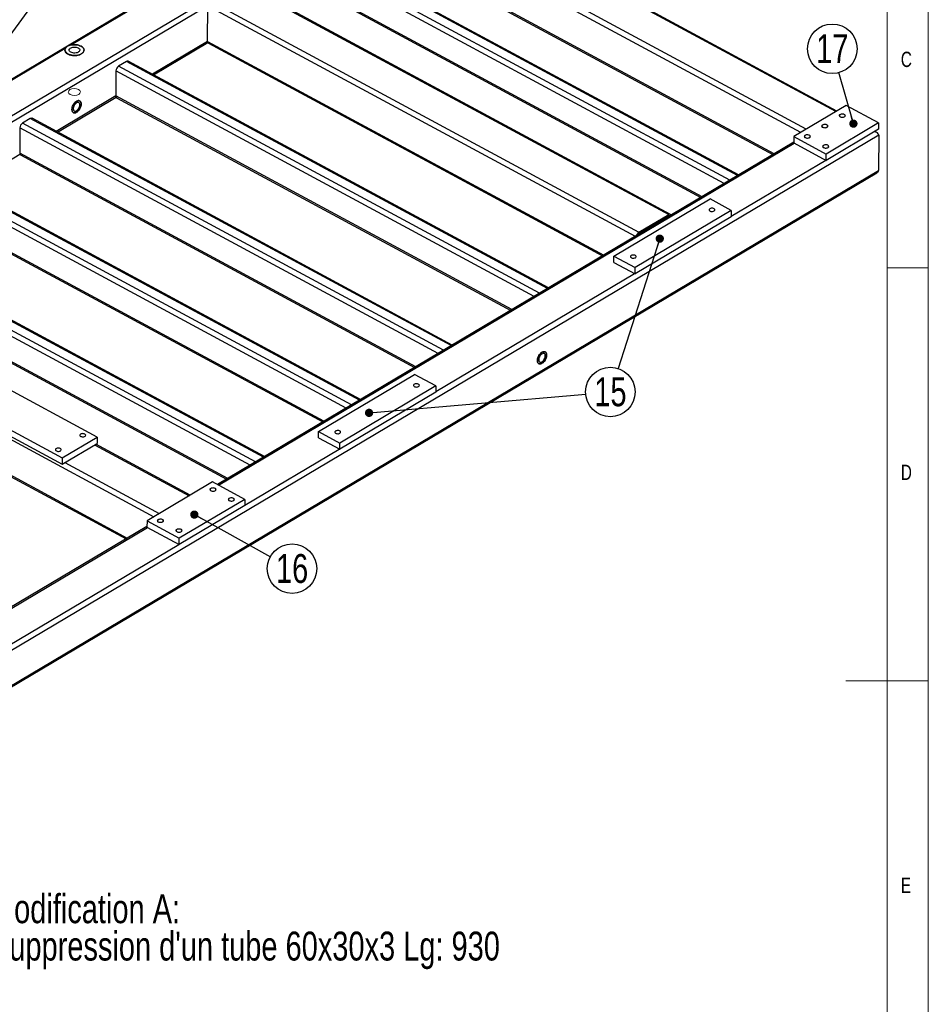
# Model space of a CAD drawing. Header units: millimetres. Extents: x 5 to 589, y 5 to 415.
# Tile 13 of 15: x 479 to 589, y 171 to 290. Entities that reach past the tile are written whole.
import ezdxf

# ---------------------------------------------------------------- set-up
doc = ezdxf.new("R2010")
doc.units = ezdxf.units.MM
doc.layers.add('NOTES', color=6, linetype='Continuous')
doc.layers.add('TRAIT-FINS', color=9, linetype='Continuous')
doc.layers.add('TRAIT-FORT', color=4, linetype='Continuous', lineweight=25)
doc.styles.add('SLDTEXTSTYLE0', font='TXT', dxfattribs={"width": 0.75})
doc.dimstyles.new('SLDDIMSTYLE8', dxfattribs={"dimtxt": 0.18, "dimasz": 1, "dimexe": 0, "dimexo": 0.0625, "dimgap": 0, "dimtad": 0, "dimtih": 1, "dimtoh": 1, "dimdec": 0, "dimrnd": 1e-09, "dimzin": 0, "dimdsep": 46, "dimtxsty": 'Standard', "dimblk1": 'DOT', "dimblk2": 'DOT', "dimsah": 1, "dimcen": 0.09, "dimadec": 0, "dimazin": 0, "dimtfac": 1, "dimtdec": 0, "dimtofl": 0, "dimtmove": 0, "dimatfit": 3, "dimldrblk": 'DOT', "dimfxl": 1, "dimfrac": 2, "dimtolj": 1, "dimtzin": 0, "dimarcsym": 0})

# ---------------------------------------------------------------- blocks, each defined once
blk = doc.blocks.new('SW_NOTE_26')
at = {"layer": 'NOTES', "color": 0}
blk.add_circle((2.98, 0.26), 3, dxfattribs=at)
at = {"layer": 'NOTES', "color": 0, "insert": (2.99, 2.03), "char_height": 3.5, "attachment_point": 2, "style": 'SLDTEXTSTYLE0'}
blk.add_mtext('15', dxfattribs=at)
blk = doc.blocks.new('_DOT')
at = {"color": 0, "linetype": 'ByBlock', "lineweight": -2}
blk.add_line((-0.5, 0), (-1, 0), dxfattribs=at)
at = {"color": 0, "linetype": 'ByBlock', "const_width": 0.5}
blk.add_lwpolyline([(-0.25, 0, 1), (0.25, 0, 1)], format="xyb", close=True, dxfattribs=at)
blk = doc.blocks.new('SW_NOTE_28')
at = {"layer": 'NOTES', "color": 0}
blk.add_circle((-0.81, 2.88), 3, dxfattribs=at)
at = {"layer": 'NOTES', "color": 0, "insert": (-0.81, 4.65), "char_height": 3.5, "attachment_point": 2, "style": 'SLDTEXTSTYLE0'}
blk.add_mtext('17', dxfattribs=at)
blk = doc.blocks.new('SW_NOTE_31')
at = {"layer": 'NOTES', "color": 0}
blk.add_circle((2.62, -1.45), 3, dxfattribs=at)
at = {"layer": 'NOTES', "color": 0, "insert": (2.63, 0.32), "char_height": 3.5, "attachment_point": 2, "style": 'SLDTEXTSTYLE0'}
blk.add_mtext('16', dxfattribs=at)
blk = doc.blocks.new('SW_NOTE_39')
at = {"layer": 'NOTES', "color": 0, "char_height": 3.5, "attachment_point": 1, "style": 'SLDTEXTSTYLE0'}
for s, insert in [('Modification A:', (0, 4.51)), ("Suppression d'un tube 60x30x3 Lg: 930", (0, -0.01))]:
    blk.add_mtext(s, dxfattribs=dict(at, insert=insert))

msp = doc.modelspace()

# ---------------------------------------------------------------- linework, layer by layer
at = {"lineweight": 18}
for p, q in [((589, 5), (589, 415)), ((584, 10), (584, 410)), ((584, 260), (589, 260)), ((589, 210), (579, 210))]:
    msp.add_line(p, q, dxfattribs=at)
at = {"layer": 'TRAIT-FINS', "lineweight": 18, "flags": 128}
for points in [[(486.08, 281.59), (485.84, 281.68), (485.56, 281.71), (485.28, 281.67), (485.04, 281.58), (484.89, 281.44), (484.84, 281.29), (484.91, 281.13), (485.07, 281), (485.31, 280.91), (485.6, 280.88), (485.87, 280.91), (486.11, 281.01), (486.26, 281.14), (486.31, 281.3), (486.24, 281.46), (486.08, 281.59)], [(578.32, 278.27), (578.23, 278.34), (578.2, 278.42), (578.22, 278.5), (578.3, 278.58), (578.43, 278.62), (578.57, 278.64), (578.72, 278.63), (578.85, 278.58), (578.93, 278.51), (578.97, 278.43), (578.94, 278.35), (578.86, 278.27), (578.74, 278.23), (578.59, 278.21), (578.45, 278.22), (578.32, 278.27)], [(576.2, 277.01), (576.11, 277.08), (576.08, 277.16), (576.11, 277.25), (576.19, 277.32), (576.31, 277.37), (576.46, 277.39), (576.6, 277.37), (576.73, 277.33), (576.82, 277.26), (576.85, 277.17), (576.83, 277.09), (576.75, 277.02), (576.62, 276.97), (576.48, 276.95), (576.33, 276.97), (576.2, 277.01)], [(574.08, 275.75), (574, 275.82), (573.96, 275.91), (573.99, 275.99), (574.07, 276.06), (574.19, 276.11), (574.34, 276.13), (574.49, 276.11), (574.61, 276.07), (574.7, 276), (574.73, 275.92), (574.71, 275.83), (574.63, 275.76), (574.51, 275.71), (574.36, 275.69), (574.21, 275.71), (574.08, 275.75)], [(576.32, 274.55), (576.23, 274.62), (576.2, 274.7), (576.22, 274.79), (576.3, 274.86), (576.42, 274.91), (576.57, 274.92), (576.72, 274.91), (576.85, 274.86), (576.93, 274.79), (576.97, 274.71), (576.94, 274.63), (576.86, 274.56), (576.74, 274.51), (576.59, 274.49), (576.44, 274.5), (576.32, 274.55)], [(502.09, 233.01), (502.01, 233.08), (501.97, 233.16), (502, 233.24), (502.08, 233.31), (502.2, 233.36), (502.35, 233.38), (502.5, 233.37), (502.62, 233.32), (502.71, 233.25), (502.74, 233.17), (502.72, 233.09), (502.64, 233.01), (502.52, 232.96), (502.37, 232.95), (502.22, 232.96), (502.09, 233.01)], [(504.33, 231.8), (504.24, 231.87), (504.21, 231.96), (504.23, 232.04), (504.31, 232.11), (504.43, 232.16), (504.58, 232.18), (504.73, 232.16), (504.86, 232.12), (504.94, 232.05), (504.98, 231.96), (504.95, 231.88), (504.87, 231.81), (504.75, 231.76), (504.6, 231.74), (504.45, 231.76), (504.33, 231.8)], [(495.74, 229.23), (495.66, 229.3), (495.62, 229.39), (495.65, 229.47), (495.73, 229.54), (495.85, 229.59), (496, 229.61), (496.14, 229.59), (496.27, 229.55), (496.36, 229.48), (496.39, 229.4), (496.37, 229.31), (496.29, 229.24), (496.16, 229.19), (496.02, 229.17), (495.87, 229.19), (495.74, 229.23)], [(497.97, 228.03), (497.89, 228.1), (497.85, 228.18), (497.88, 228.27), (497.96, 228.34), (498.08, 228.39), (498.23, 228.41), (498.38, 228.39), (498.5, 228.35), (498.59, 228.28), (498.62, 228.19), (498.6, 228.11), (498.52, 228.04), (498.4, 227.99), (498.25, 227.97), (498.1, 227.99), (497.97, 228.03)]]:
    msp.add_lwpolyline(points, dxfattribs=at)
at = {"layer": 'TRAIT-FORT', "lineweight": 25}
for p, q in [((573.56, 276.39), (522.38, 303.99)), ((520.19, 303.45), (455.41, 264.98)), ((570.33, 273.81), (522.36, 299.67)), ((522.36, 299.51), (570.19, 273.72)), ((564.95, 270.61), (513.96, 298.1)), ((565.9, 271.18), (514.91, 298.67)), ((566.02, 271.25), (515.13, 298.69)), ((564.29, 270.22), (513.64, 297.53)), ((505.65, 294.44), (557.56, 266.45)), ((557.78, 266.47), (505.87, 294.46)), ((561.6, 268.62), (513.63, 294.49)), ((513.73, 294.27), (561.45, 268.54)), ((577.81, 278.92), (550.41, 293.69)), ((577.94, 278.99), (550.54, 293.77)), ((502.06, 292.3), (553.96, 264.31)), ((501.74, 291.73), (448.42, 260.07)), ((493.21, 291.88), (475.22, 281.2)), ((493.27, 291.76), (485.23, 286.99)), ((501.72, 287.42), (501.74, 291.73)), ((501.74, 291.73), (553.5, 263.82)), ((574.21, 276.78), (546.81, 291.56)), ((501.72, 287.42), (495.03, 283.44)), ((495.17, 283.37), (501.75, 287.28)), ((501.72, 287.42), (549.69, 261.55)), ((484.48, 286.54), (475.36, 281.13)), ((485.14, 286.97), (485.23, 286.99)), ((501.82, 287.2), (549.54, 261.46)), ((491.89, 284.99), (490.93, 284.43)), ((542.87, 257.5), (491.89, 284.99)), ((543, 257.58), (492.1, 285.02)), ((490.61, 283.86), (490.6, 280.82)), ((541.27, 256.55), (490.61, 283.86)), ((541.92, 256.94), (490.93, 284.43)), ((490.6, 280.82), (483.38, 276.53)), ((483.52, 276.45), (490.63, 280.67)), ((538.57, 254.95), (490.6, 280.82)), ((490.7, 280.6), (538.43, 254.86)), ((579.07, 279.66), (572.72, 275.89)), ((582.98, 277.56), (579.07, 279.66)), ((480.24, 278.08), (479.29, 277.51)), ((531.23, 250.59), (480.24, 278.08)), ((531.35, 250.66), (480.46, 278.11)), ((478.97, 276.95), (478.96, 273.9)), ((529.62, 249.63), (478.97, 276.95)), ((530.27, 250.02), (479.29, 277.51)), ((582.98, 277.56), (576.62, 273.78)), ((582.97, 276.79), (576.62, 273.02)), ((582.98, 277.56), (582.97, 276.79)), ((431.07, 185.9), (582.99, 276.11)), ((572.72, 275.89), (572.71, 275.13)), ((572.72, 275.89), (576.62, 273.78)), ((582.78, 276.38), (582.52, 276.52)), ((582.99, 276.11), (582.97, 271.79)), ((572.71, 275.22), (502.9, 233.77)), ((503.04, 233.7), (572.77, 275.1)), ((572.71, 275.13), (576.62, 273.02)), ((472.41, 269.85), (478.99, 273.76)), ((526.93, 248.04), (478.96, 273.9)), ((479.06, 273.68), (526.78, 247.95)), ((565.13, 266.27), (576.57, 273.05)), ((576.62, 273.02), (576.62, 273.78)), ((431.05, 181.58), (582.97, 271.79)), ((431.04, 181.42), (582.78, 271.52)), ((519.16, 243.42), (468.17, 270.91)), ((520.11, 243.99), (469.13, 271.48)), ((520.24, 244.06), (469.34, 271.51)), ((518.5, 243.03), (467.85, 270.34)), ((550.92, 261.43), (562.57, 268.35)), ((565.14, 266.96), (562.57, 268.35)), ((515.81, 241.43), (467.84, 267.3)), ((467.94, 267.08), (515.67, 241.35)), ((565.14, 266.96), (553.49, 260.05)), ((565.13, 266.2), (553.49, 259.29)), ((553.96, 264.31), (557.56, 266.45)), ((557.56, 266.26), (553.96, 264.12)), ((557.55, 266.25), (557.58, 266.24)), ((565.14, 266.96), (565.13, 266.2)), ((506.86, 236.12), (456.21, 263.43)), ((507.51, 236.51), (456.53, 264)), ((508.47, 237.07), (457.48, 264.56)), ((508.59, 237.15), (457.7, 264.59)), ((550.92, 260.67), (550.92, 261.43)), ((550.92, 261.43), (553.49, 260.05)), ((550.92, 260.67), (553.49, 259.29)), ((553.49, 259.29), (553.49, 260.05)), ((529.35, 245.02), (553.43, 259.32)), ((444.04, 257.47), (495.22, 229.87)), ((444.02, 253.16), (491.99, 227.29)), ((444.12, 252.94), (491.85, 227.2)), ((504.17, 234.52), (472.38, 251.66)), ((472.38, 251.49), (504.02, 234.43)), ((515.14, 240.19), (526.79, 247.1)), ((529.35, 245.72), (526.79, 247.1)), ((488.35, 239.52), (476.07, 246.14)), ((529.35, 245.72), (517.71, 238.8)), ((529.35, 245.72), (529.35, 244.95)), ((529.35, 244.95), (517.71, 238.04)), ((471.84, 243.62), (484.12, 237)), ((471.83, 242.86), (484.11, 236.24)), ((515.14, 239.42), (515.14, 240.19)), ((515.14, 240.19), (517.71, 238.8)), ((484.11, 236.24), (488.35, 238.76)), ((484.12, 237), (488.35, 239.52)), ((488.03, 238.57), (499.47, 232.4)), ((499.6, 232.47), (488.16, 238.64)), ((488.35, 239.52), (488.35, 238.76)), ((515.14, 239.42), (517.71, 238.04)), ((517.71, 238.04), (517.71, 238.8)), ((506.22, 231.28), (517.65, 238.07)), ((484.12, 237), (484.11, 236.24)), ((484.43, 236.43), (495.87, 230.26)), ((502.32, 234.09), (494.38, 229.37)), ((506.22, 231.98), (502.32, 234.09)), ((506.22, 231.98), (498.28, 227.27)), ((506.22, 231.98), (506.22, 231.22)), ((506.22, 231.22), (498.28, 226.5)), ((494.38, 229.37), (494.37, 228.61)), ((494.38, 229.37), (498.28, 227.27)), ((494.37, 228.7), (445.73, 199.82)), ((445.87, 199.75), (494.43, 228.58)), ((494.37, 228.61), (498.28, 226.5)), ((472.18, 211.07), (498.22, 226.53)), ((498.28, 226.5), (498.28, 227.27))]:
    msp.add_line(p, q, dxfattribs=at)
at = {"layer": 'TRAIT-FORT', "lineweight": 25, "flags": 128}
for points in [[(486.39, 286.84), (486.25, 286.9), (486.1, 286.95), (485.94, 286.99), (485.76, 287.01), (485.59, 287.02), (485.41, 287.01), (485.24, 286.99), (485.08, 286.95), (484.92, 286.9), (484.79, 286.84), (484.67, 286.76), (484.58, 286.68), (484.51, 286.59), (484.46, 286.49), (484.44, 286.39), (484.45, 286.29), (484.49, 286.19), (484.55, 286.1), (484.63, 286.01), (484.74, 285.93), (484.87, 285.86), (485.01, 285.81), (485.17, 285.76), (485.34, 285.73), (485.52, 285.72), (485.69, 285.72), (485.87, 285.73), (486.03, 285.76), (486.19, 285.81), (486.34, 285.87), (486.46, 285.94), (486.57, 286.02), (486.65, 286.1), (486.71, 286.2), (486.74, 286.3), (486.75, 286.4), (486.73, 286.49), (486.68, 286.59), (486.61, 286.68), (486.51, 286.77), (486.39, 286.84)], [(485.23, 286.99), (485.41, 287.01), (485.59, 287.02), (485.77, 287.01), (485.94, 286.99), (486.11, 286.95), (486.26, 286.9), (486.4, 286.83), (486.52, 286.76), (486.62, 286.67), (486.69, 286.58), (486.73, 286.48), (486.75, 286.38), (486.74, 286.28), (486.7, 286.18), (486.64, 286.08), (486.55, 286), (486.43, 285.92), (486.3, 285.85), (486.15, 285.79), (485.99, 285.75), (485.81, 285.73), (485.63, 285.72), (485.45, 285.72), (485.28, 285.74), (485.11, 285.78), (484.95, 285.83), (484.81, 285.89), (484.69, 285.97), (484.59, 286.05), (484.51, 286.14), (484.47, 286.24), (484.44, 286.34), (484.45, 286.44), (484.48, 286.54)], [(486.04, 286.63), (486.12, 286.57), (486.19, 286.51), (486.23, 286.43), (486.24, 286.36), (486.22, 286.28), (486.17, 286.21), (486.1, 286.15), (486.01, 286.09), (485.9, 286.05), (485.78, 286.02), (485.65, 286.01), (485.51, 286.01), (485.38, 286.03), (485.26, 286.06), (485.15, 286.11), (485.07, 286.16), (485, 286.23), (484.97, 286.3), (484.95, 286.38), (484.97, 286.46), (485.02, 286.53), (485.09, 286.59), (485.18, 286.65), (485.29, 286.69), (485.41, 286.72), (485.55, 286.73), (485.68, 286.73), (485.81, 286.71), (485.93, 286.68), (486.04, 286.63)], [(485.84, 278.84), (485.94, 278.91), (486.04, 279.01), (486.14, 279.12), (486.22, 279.24), (486.29, 279.37), (486.34, 279.51), (486.38, 279.64), (486.4, 279.78), (486.4, 279.9), (486.38, 280.01), (486.34, 280.1), (486.29, 280.17), (486.22, 280.22), (486.14, 280.25), (486.05, 280.25), (485.95, 280.22), (485.85, 280.17), (485.75, 280.1), (485.65, 280.01), (485.55, 279.9), (485.47, 279.78), (485.4, 279.65), (485.35, 279.51), (485.31, 279.37), (485.29, 279.24), (485.29, 279.12), (485.31, 279.01), (485.35, 278.92), (485.4, 278.84), (485.47, 278.79), (485.55, 278.77), (485.64, 278.77), (485.74, 278.79), (485.84, 278.84)], [(486.4, 279.84), (486.39, 279.71), (486.36, 279.58), (486.32, 279.44), (486.25, 279.3), (486.18, 279.18), (486.09, 279.06), (485.99, 278.96), (485.89, 278.88), (485.79, 278.82), (485.69, 278.78), (485.59, 278.77), (485.51, 278.78), (485.43, 278.82), (485.37, 278.88), (485.33, 278.96), (485.3, 279.06), (485.29, 279.18), (485.3, 279.31), (485.33, 279.44), (485.37, 279.58), (485.44, 279.71), (485.51, 279.84), (485.6, 279.96), (485.7, 280.06), (485.8, 280.14), (485.9, 280.2), (486, 280.24), (486.09, 280.25), (486.18, 280.24), (486.26, 280.2), (486.32, 280.14), (486.36, 280.06), (486.39, 279.96), (486.4, 279.84)], [(485.84, 279.03), (485.93, 279.09), (486.01, 279.18), (486.08, 279.27), (486.15, 279.38), (486.19, 279.49), (486.23, 279.61), (486.24, 279.72), (486.24, 279.82), (486.21, 279.9), (486.17, 279.97), (486.12, 280.02), (486.05, 280.04), (485.97, 280.03), (485.89, 280.01), (485.8, 279.96), (485.72, 279.88), (485.64, 279.79), (485.57, 279.69), (485.52, 279.58), (485.48, 279.47), (485.45, 279.35), (485.45, 279.25), (485.46, 279.15), (485.49, 279.08), (485.54, 279.02), (485.6, 278.99), (485.68, 278.98), (485.76, 278.99), (485.84, 279.03)], [(578.35, 278.28), (578.43, 278.25), (578.52, 278.23), (578.62, 278.23), (578.71, 278.24), (578.8, 278.27), (578.87, 278.31), (578.91, 278.36), (578.93, 278.42), (578.92, 278.47), (578.88, 278.52), (578.82, 278.57), (578.74, 278.6), (578.65, 278.62), (578.55, 278.62), (578.45, 278.61), (578.37, 278.58), (578.3, 278.54), (578.26, 278.49), (578.24, 278.43), (578.25, 278.38), (578.28, 278.33), (578.35, 278.28)], [(576.23, 277.03), (576.31, 276.99), (576.4, 276.98), (576.5, 276.97), (576.6, 276.99), (576.68, 277.01), (576.75, 277.05), (576.79, 277.1), (576.81, 277.16), (576.8, 277.21), (576.77, 277.27), (576.7, 277.31), (576.62, 277.34), (576.53, 277.36), (576.43, 277.36), (576.34, 277.35), (576.25, 277.32), (576.18, 277.28), (576.14, 277.23), (576.12, 277.18), (576.13, 277.12), (576.17, 277.07), (576.23, 277.03)], [(574.11, 275.77), (574.19, 275.74), (574.28, 275.72), (574.38, 275.72), (574.48, 275.73), (574.56, 275.76), (574.63, 275.8), (574.68, 275.85), (574.69, 275.9), (574.68, 275.96), (574.65, 276.01), (574.59, 276.05), (574.51, 276.08), (574.41, 276.1), (574.31, 276.11), (574.22, 276.09), (574.13, 276.06), (574.07, 276.02), (574.02, 275.98), (574, 275.92), (574.01, 275.86), (574.05, 275.81), (574.11, 275.77)], [(576.34, 274.57), (576.42, 274.53), (576.52, 274.51), (576.61, 274.51), (576.71, 274.52), (576.8, 274.55), (576.86, 274.59), (576.91, 274.64), (576.93, 274.7), (576.92, 274.75), (576.88, 274.8), (576.82, 274.85), (576.74, 274.88), (576.65, 274.9), (576.55, 274.9), (576.45, 274.89), (576.37, 274.86), (576.3, 274.82), (576.25, 274.77), (576.24, 274.72), (576.24, 274.66), (576.28, 274.61), (576.34, 274.57)], [(562.54, 267.16), (562.49, 267.12), (562.46, 267.06), (562.45, 267.01), (562.47, 266.95), (562.52, 266.91), (562.6, 266.87), (562.68, 266.84), (562.78, 266.83), (562.88, 266.84), (562.97, 266.86), (563.05, 266.89), (563.1, 266.94), (563.14, 266.99), (563.14, 267.05), (563.12, 267.1), (563.07, 267.15), (563, 267.19), (562.91, 267.21), (562.81, 267.22), (562.71, 267.22), (562.62, 267.2), (562.54, 267.16)], [(553.02, 261.5), (552.96, 261.46), (552.93, 261.41), (552.92, 261.35), (552.95, 261.3), (553, 261.25), (553.07, 261.21), (553.15, 261.18), (553.25, 261.17), (553.35, 261.18), (553.44, 261.2), (553.52, 261.23), (553.58, 261.28), (553.61, 261.33), (553.61, 261.39), (553.59, 261.44), (553.54, 261.49), (553.47, 261.53), (553.38, 261.55), (553.28, 261.56), (553.18, 261.56), (553.09, 261.54), (553.02, 261.5)], [(542.21, 248.45), (542.32, 248.52), (542.41, 248.61), (542.51, 248.72), (542.59, 248.84), (542.66, 248.98), (542.71, 249.11), (542.75, 249.25), (542.77, 249.38), (542.77, 249.5), (542.75, 249.61), (542.71, 249.71), (542.66, 249.78), (542.59, 249.83), (542.51, 249.85), (542.42, 249.85), (542.32, 249.83), (542.22, 249.78), (542.12, 249.71), (542.02, 249.62), (541.93, 249.51), (541.84, 249.38), (541.77, 249.25), (541.72, 249.11), (541.68, 248.98), (541.66, 248.85), (541.66, 248.72), (541.68, 248.61), (541.72, 248.52), (541.77, 248.45), (541.84, 248.4), (541.92, 248.37), (542.01, 248.37), (542.11, 248.4), (542.21, 248.45)], [(542.21, 248.45), (542.11, 248.4), (542.01, 248.37), (541.92, 248.37), (541.84, 248.4), (541.77, 248.45), (541.72, 248.52), (541.68, 248.61), (541.66, 248.72), (541.66, 248.85), (541.68, 248.98), (541.72, 249.11), (541.77, 249.25), (541.84, 249.38), (541.93, 249.51), (542.02, 249.61), (542.12, 249.71), (542.22, 249.78), (542.32, 249.83), (542.42, 249.85), (542.51, 249.85), (542.59, 249.83), (542.66, 249.78), (542.71, 249.71), (542.75, 249.61), (542.77, 249.5), (542.77, 249.38), (542.75, 249.25), (542.71, 249.11), (542.66, 248.98), (542.59, 248.84), (542.51, 248.72), (542.41, 248.61), (542.32, 248.52), (542.21, 248.45)], [(542.21, 248.64), (542.3, 248.7), (542.38, 248.78), (542.45, 248.88), (542.52, 248.99), (542.57, 249.1), (542.6, 249.21), (542.61, 249.32), (542.61, 249.42), (542.59, 249.51), (542.55, 249.58), (542.49, 249.62), (542.42, 249.64), (542.34, 249.64), (542.26, 249.61), (542.17, 249.56), (542.09, 249.49), (542.01, 249.4), (541.94, 249.3), (541.89, 249.19), (541.85, 249.07), (541.82, 248.96), (541.82, 248.85), (541.83, 248.76), (541.86, 248.68), (541.91, 248.63), (541.97, 248.59), (542.05, 248.58), (542.13, 248.6), (542.21, 248.64)], [(526.76, 245.91), (526.7, 245.87), (526.67, 245.82), (526.67, 245.76), (526.69, 245.71), (526.74, 245.66), (526.81, 245.62), (526.9, 245.59), (527, 245.58), (527.09, 245.59), (527.19, 245.61), (527.26, 245.64), (527.32, 245.69), (527.35, 245.74), (527.36, 245.8), (527.33, 245.85), (527.28, 245.9), (527.21, 245.94), (527.12, 245.96), (527.03, 245.97), (526.93, 245.97), (526.84, 245.95), (526.76, 245.91)], [(486.36, 239.6), (486.44, 239.57), (486.54, 239.55), (486.63, 239.55), (486.73, 239.56), (486.81, 239.59), (486.88, 239.63), (486.93, 239.68), (486.95, 239.73), (486.94, 239.79), (486.9, 239.84), (486.84, 239.88), (486.76, 239.92), (486.66, 239.93), (486.57, 239.94), (486.47, 239.92), (486.39, 239.9), (486.32, 239.86), (486.27, 239.81), (486.25, 239.75), (486.26, 239.7), (486.3, 239.64), (486.36, 239.6)], [(517.23, 240.26), (517.18, 240.21), (517.14, 240.16), (517.14, 240.1), (517.16, 240.05), (517.21, 240), (517.28, 239.96), (517.37, 239.94), (517.47, 239.93), (517.57, 239.93), (517.66, 239.95), (517.74, 239.99), (517.79, 240.03), (517.82, 240.08), (517.83, 240.14), (517.81, 240.19), (517.76, 240.24), (517.68, 240.28), (517.6, 240.31), (517.5, 240.32), (517.4, 240.31), (517.31, 240.29), (517.23, 240.26)], [(483.4, 237.84), (483.48, 237.81), (483.57, 237.79), (483.67, 237.79), (483.77, 237.8), (483.85, 237.83), (483.92, 237.87), (483.96, 237.92), (483.98, 237.97), (483.97, 238.03), (483.93, 238.08), (483.87, 238.12), (483.79, 238.16), (483.7, 238.17), (483.6, 238.18), (483.51, 238.16), (483.42, 238.14), (483.35, 238.1), (483.31, 238.05), (483.29, 237.99), (483.3, 237.94), (483.34, 237.88), (483.4, 237.84)], [(502.11, 233.3), (502.05, 233.25), (502.02, 233.2), (502.01, 233.15), (502.04, 233.09), (502.09, 233.04), (502.16, 233), (502.25, 232.98), (502.34, 232.97), (502.44, 232.97), (502.53, 232.99), (502.61, 233.03), (502.67, 233.07), (502.7, 233.13), (502.7, 233.18), (502.68, 233.24), (502.63, 233.28), (502.56, 233.32), (502.47, 233.35), (502.37, 233.36), (502.28, 233.35), (502.18, 233.33), (502.11, 233.3)], [(504.34, 232.1), (504.28, 232.05), (504.25, 232), (504.25, 231.94), (504.27, 231.89), (504.32, 231.84), (504.39, 231.8), (504.48, 231.78), (504.58, 231.76), (504.67, 231.77), (504.77, 231.79), (504.84, 231.82), (504.9, 231.87), (504.93, 231.92), (504.94, 231.98), (504.91, 232.03), (504.86, 232.08), (504.79, 232.12), (504.7, 232.15), (504.61, 232.16), (504.51, 232.15), (504.42, 232.13), (504.34, 232.1)], [(495.76, 229.53), (495.7, 229.48), (495.67, 229.43), (495.66, 229.37), (495.69, 229.32), (495.74, 229.27), (495.81, 229.23), (495.89, 229.21), (495.99, 229.2), (496.09, 229.2), (496.18, 229.22), (496.26, 229.26), (496.31, 229.3), (496.35, 229.35), (496.35, 229.41), (496.33, 229.46), (496.28, 229.51), (496.21, 229.55), (496.12, 229.58), (496.02, 229.59), (495.92, 229.58), (495.83, 229.56), (495.76, 229.53)], [(497.99, 228.32), (497.93, 228.28), (497.9, 228.23), (497.89, 228.17), (497.92, 228.12), (497.97, 228.07), (498.04, 228.03), (498.13, 228), (498.22, 227.99), (498.32, 228), (498.41, 228.02), (498.49, 228.05), (498.55, 228.1), (498.58, 228.15), (498.58, 228.21), (498.56, 228.26), (498.51, 228.31), (498.44, 228.35), (498.35, 228.37), (498.25, 228.38), (498.16, 228.38), (498.07, 228.36), (497.99, 228.32)]]:
    msp.add_lwpolyline(points, dxfattribs=at)
at = {"layer": 'TRAIT-FORT', "lineweight": 25}
for centre, radius, start, end in [((501.95, 287.39), 0.23, 173.0299, 235.6914), ((492.02, 284.82), 0.221, 67.0174, 126.4354), ((491.34, 283.83), 0.721, 123.817, 177.629), ((490.82, 280.78), 0.223, 171.9752, 236.7461), ((480.37, 277.9), 0.221, 67.0174, 126.4354), ((479.69, 276.92), 0.721, 123.817, 177.629), ((479.18, 273.87), 0.223, 171.9752, 236.7461), ((557.68, 266.3), 0.19, 29.4156, 130.4228), ((557.63, 266.16), 0.12, 80.495, 125.1432), ((554.36, 263.71), 0.717, 123.7181, 163.6552), ((554.13, 263.85), 0.315, 122.508, 145.0924)]:
    msp.add_arc(centre, radius, start, end, dxfattribs=at)
for centre, start_param, end_param in [((582.33, 276.1), 6.268832, 7.684375), ((582.33, 276.1), 6.268832, 7.684375), ((582.32, 271.78), 5.483066, 6.268832), ((582.32, 271.78), 5.483066, 6.268832)]:
    msp.add_ellipse(centre, major_axis=(0.652, 0.013), ratio=0.583097, start_param=start_param, end_param=end_param, dxfattribs=at)
msp.add_open_spline([(484.48, 286.54), (484.5, 286.58), (484.52, 286.61), (484.56, 286.65), (484.56, 286.65)], degree=3, knots=[0, 0, 0, 0, 0.843027, 1, 1, 1, 1], dxfattribs=at)

# ---------------------------------------------------------------- block references
at = {"layer": 'NOTES'}
for name, p in [('SW_NOTE_28', (578.18, 283.64)), ('SW_NOTE_26', (547.51, 244.72)), ('SW_NOTE_31', (509.32, 225.04)), ('SW_NOTE_39', (475.36, 179.66))]:
    msp.add_blockref(name, p, dxfattribs=at)

# ---------------------------------------------------------------- texts
at = {"layer": 'NOTES', "char_height": 1.85, "attachment_point": 1, "style": 'SLDTEXTSTYLE0'}
for s, insert in [('C', (585.67, 286.17)), ('D', (585.67, 236.17)), ('E', (585.67, 186.17))]:
    msp.add_mtext(s, dxfattribs=dict(at, insert=insert))

# ---------------------------------------------------------------- leaders
at = {"layer": 'NOTES'}
for points in [[(469.93, 277.4), (480.32, 291.57)], [(579.93, 277.46), (578.18, 283.64)], [(556.48, 263.54), (551.42, 247.83)], [(521.27, 242.45), (547.51, 244.72)], [(500.11, 230.13), (509.32, 225.04)]]:
    msp.add_leader(points, dimstyle='SLDDIMSTYLE8', dxfattribs=at)

doc.saveas('drawing.dxf')
